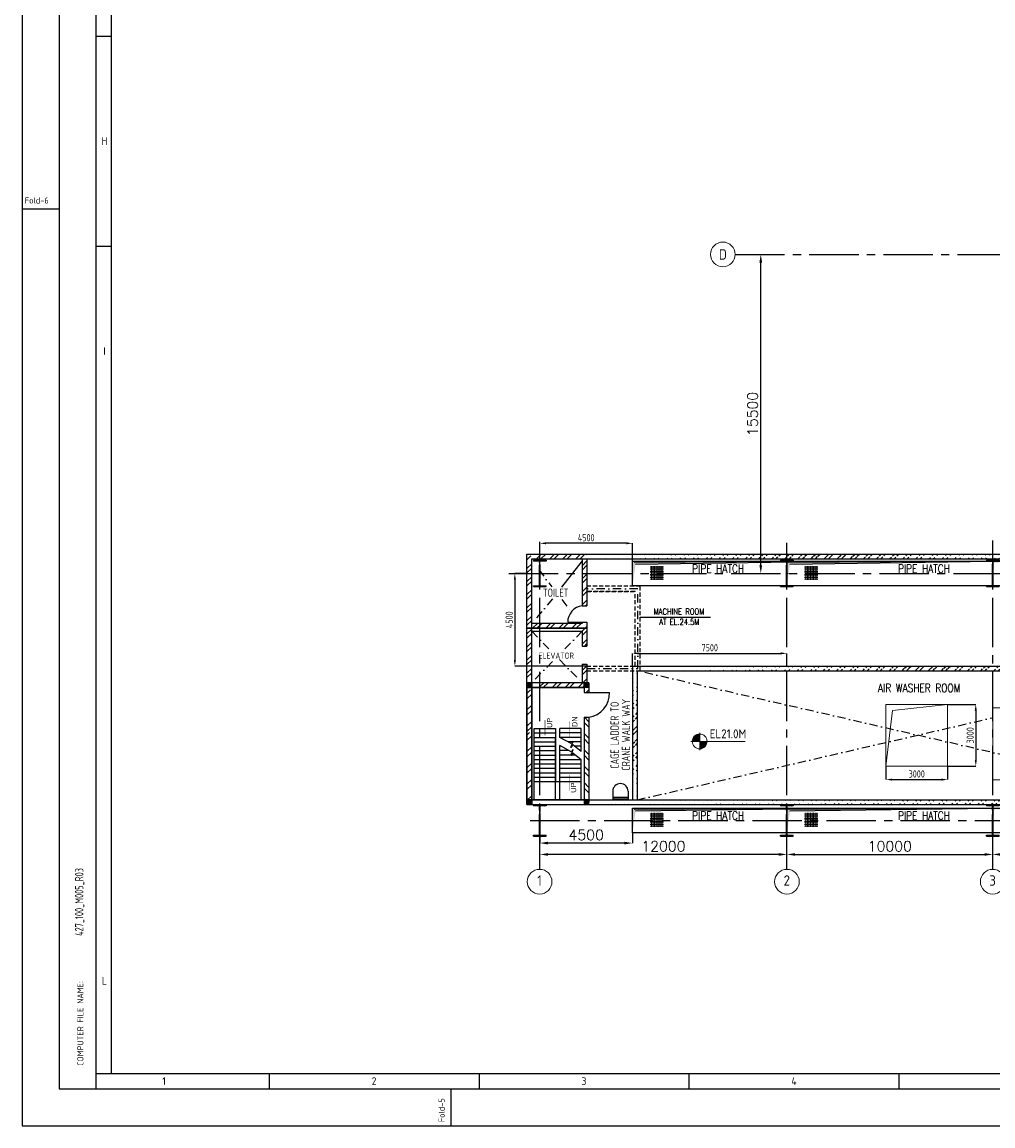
# Model space of a CAD drawing. Extents: x -11758 to 4934791, y -233543 to 1826789.
# Tile 38 of 256: x 0 to 47166, y 203580 to 257215. Entities that reach past the tile are written whole.
import ezdxf
from ezdxf.enums import TextEntityAlignment as Align

# ---------------------------------------------------------------- set-up
doc = ezdxf.new("R2010")
doc.units = 0
doc.header["$LTSCALE"] = 800
doc.header["$MEASUREMENT"] = 0
for name, pattern in [('CENTER', [2, 1.25, -0.25, 0.25, -0.25]), ('CENTER2', [1.125, 0.75, -0.125, 0.125, -0.125]), ('CONTINOUS', [0]), ('DASHDOT', [1, 0.5, -0.25, 0, -0.25]), ('HIDDEN', [0.375, 0.25, -0.125])]:
    doc.linetypes.add(name, pattern=pattern)
doc.layers.get('0').update_dxf_attribs({"linetype": 'CONTINUOUS'})
doc.layers.get('DEFPOINTS').update_dxf_attribs({"linetype": 'CONTINUOUS'})
for name, color, linetype in [('CENTER', 2, 'CENTER'), ('COL', 1, 'CENTER'), ('EQP0', 1, 'CONTINUOUS'), ('FORMAT', 7, 'CONTINUOUS'), ('GRID', 8, 'CENTER'), ('HATCH', 9, 'CONTINUOUS'), ('PIPE OPENING HATCH', 7, 'CONTINUOUS'), ('REV3', 2, 'CONTINUOUS'), ('WALL', 6, 'CONTINUOUS')]:
    doc.layers.add(name, color=color, linetype=linetype)
for name, color, linetype, lineweight in [('DIM', 4, 'CONTINUOUS', 15), ('T', 3, 'CONTINUOUS', 15), ('TEXT', 3, 'CONTINUOUS', 15)]:
    doc.layers.add(name, color=color, linetype=linetype, lineweight=lineweight)
doc.styles.add('HTX11', font='O8111901')
doc.styles.add('ROMANC', font='romanc')
doc.styles.add('ROMANS', font='ISO9.shx', dxfattribs={"width": 0.8})
doc.styles.add('S1', font='SIMPLEX.SHX', dxfattribs={"height": 200})
doc.styles.add('S3', font='ROMANS1.SHX', dxfattribs={"width": 0.8})
doc.styles.get("Standard").update_dxf_attribs({"font": 'ISO9'})
doc.dimstyles.get("Standard").update_dxf_attribs({"dimtxt": 0.18, "dimasz": 0.18, "dimexe": 0.18, "dimexo": 0.0625, "dimgap": 0.09, "dimtad": 0, "dimtih": 1, "dimtoh": 1, "dimdec": 4, "dimzin": 0, "dimdsep": 46, "dimtxsty": 'Standard', "dimcen": 0.09, "dimadec": 0, "dimazin": 0, "dimtfac": 1, "dimtdec": 4, "dimtofl": 0, "dimtmove": 0, "dimatfit": 3, "dimfxl": 1, "dimtolj": 1, "dimtzin": 0, "dimarcsym": 0})
doc.dimstyles.new('STANDARD$0', dxfattribs={"dimtxt": 250, "dimasz": 200, "dimexe": 0, "dimexo": 0, "dimgap": 100, "dimtad": 1, "dimdec": 0, "dimzin": 0, "dimdsep": 46, "dimtxsty": 'S1', "dimcen": 0, "dimadec": 0, "dimazin": 0, "dimtfac": 1, "dimtdec": 0, "dimtmove": 2, "dimatfit": 3, "dimfxl": 1, "dimtolj": 1, "dimtzin": 0, "dimarcsym": 0})
pattern_1 = [(45, (10026.35, 94961.3), (-318.198, 318.198), []), (45, (10238.5, 94961.3), (-318.198, 318.198), [])]
pattern_2 = [(45, (-124552.498, -214992.06), (22.097087, -22.097087), [])]
pattern_3 = [(45, (-121772.498, -214992.06), (22.097087, -22.097087), [])]
pattern_4 = [(45, (-121772.507, -220682.827), (22.097087, -22.097087), [])]
pattern_5 = [(45, (-124552.507, -220682.827), (22.097087, -22.097087), [])]

# ---------------------------------------------------------------- blocks, each defined once
blk = doc.blocks.new('*D306')
at = {"layer": 'DEFPOINTS', "color": 0, "linetype": 'Continuous', "transparency": 16777216}
for p in [(35888, 245925), (35888, 245925), (35888, 230425)]:
    blk.add_point(p, dxfattribs=at)
at = {"layer": 'DIM', "color": 4, "linetype": 'Continuous', "lineweight": -2, "transparency": 16777216}
blk.add_line((35888, 230825), (35888, 245525), dxfattribs=at)
at = {"layer": 'DIM', "color": 4, "linetype": 'Continuous', "transparency": 16777216}
for points in [[(35821, 245525), (35955, 245525), (35888, 245925)], [(35821, 230825), (35955, 230825), (35888, 230425)]]:
    blk.add_solid(points, dxfattribs=at)
at = {"layer": 'DIM', "linetype": 'Continuous', "transparency": 16777216, "insert": (35488, 238175), "char_height": 500, "attachment_point": 5, "rotation": 90, "style": 'ROMANC'}
blk.add_mtext('\\A1;15500', dxfattribs=at)
blk = doc.blocks.new('*D311')
at = {"layer": 'DEFPOINTS', "color": 0, "linetype": 'Continuous', "transparency": 16777216}
for p in [(47158, 216771), (57158, 216771), (57158, 216771)]:
    blk.add_point(p, dxfattribs=at)
at = {"layer": 'DIM', "color": 4, "linetype": 'Continuous', "lineweight": -2, "transparency": 16777216}
blk.add_line((47558, 216771), (56758, 216771), dxfattribs=at)
at = {"layer": 'DIM', "color": 4, "linetype": 'Continuous', "transparency": 16777216}
for points in [[(47558, 216838), (47558, 216705), (47158, 216771)], [(56758, 216838), (56758, 216705), (57158, 216771)]]:
    blk.add_solid(points, dxfattribs=at)
at = {"layer": 'DIM', "linetype": 'Continuous', "transparency": 16777216, "insert": (52158, 217171), "char_height": 500, "attachment_point": 5, "style": 'ROMANC'}
blk.add_mtext('\\A1;10000', dxfattribs=at)
blk = doc.blocks.new('*D312')
at = {"layer": 'DEFPOINTS', "color": 0, "linetype": 'Continuous', "transparency": 16777216}
for p in [(37158, 216771), (47158, 216771), (47158, 216771)]:
    blk.add_point(p, dxfattribs=at)
at = {"layer": 'DIM', "color": 4, "linetype": 'Continuous', "lineweight": -2, "transparency": 16777216}
blk.add_line((37558, 216771), (46758, 216771), dxfattribs=at)
at = {"layer": 'DIM', "color": 4, "linetype": 'Continuous', "transparency": 16777216}
for points in [[(37558, 216838), (37558, 216705), (37158, 216771)], [(46758, 216838), (46758, 216705), (47158, 216771)]]:
    blk.add_solid(points, dxfattribs=at)
at = {"layer": 'DIM', "linetype": 'Continuous', "transparency": 16777216, "insert": (42158, 217171), "char_height": 500, "attachment_point": 5, "style": 'ROMANC'}
blk.add_mtext('\\A1;10000', dxfattribs=at)
blk = doc.blocks.new('*D313')
at = {"layer": 'DEFPOINTS', "color": 0, "linetype": 'Continuous', "transparency": 16777216}
for p in [(25158, 216771), (25158, 216771), (37158, 216771)]:
    blk.add_point(p, dxfattribs=at)
at = {"layer": 'DIM', "color": 4, "linetype": 'Continuous', "lineweight": -2, "transparency": 16777216}
blk.add_line((36758, 216771), (25558, 216771), dxfattribs=at)
at = {"layer": 'DIM', "color": 4, "linetype": 'Continuous', "transparency": 16777216}
for points in [[(25558, 216838), (25558, 216705), (25158, 216771)], [(36758, 216838), (36758, 216705), (37158, 216771)]]:
    blk.add_solid(points, dxfattribs=at)
at = {"layer": 'DIM', "linetype": 'Continuous', "transparency": 16777216, "insert": (31158, 217171), "char_height": 500, "attachment_point": 5, "style": 'ROMANC'}
blk.add_mtext('\\A1;12000', dxfattribs=at)
blk = doc.blocks.new('A$C1C927E47')
at = {"layer": 'COL'}
h = blk.add_hatch(dxfattribs=at)
h.set_pattern_fill('ANSI31', color=256, scale=100, style=0)
h.paths.add_polyline_path([(16, 0), (0, 0), (0, -710), (16, -710)])
h.paths.add_polyline_path([(16, 710), (0, 710), (0, 0), (16, 0)])
h.paths.add_polyline_path([(0, 710), (-16, 710), (-16, 0), (0, 0)])
h.paths.add_polyline_path([(0, 0), (-16, 0), (-16, -710), (0, -710)])
h.paths.add_polyline_path([(-310, -710), (-310, -760), (0, -760), (0, -710)])
h.paths.add_polyline_path([(310, -760), (310, -710), (0, -710), (0, -760)])
h.paths.add_polyline_path([(310, 710), (310, 760), (0, 760), (0, 710)])
h.paths.add_polyline_path([(-310, 760), (-310, 710), (0, 710), (0, 760)])
for p, q in [((310, 760), (-310, 760)), ((-310, 760), (-310, 710)), ((310, 710), (-310, 710)), ((-16, -710), (-16, 710)), ((16, -710), (16, 710)), ((310, 760), (310, 710)), ((-310, -710), (310, -710)), ((-310, -760), (-310, -710)), ((-310, -760), (310, -760)), ((310, -760), (310, -710))]:
    blk.add_line(p, q, dxfattribs=at)
at = {"layer": 'COL', "color": 2}
for p, q in [((0, -792), (0, 792)), ((44, 0), (-44, 0)), ((44, 0), (-44, 0))]:
    blk.add_line(p, q, dxfattribs=at)
blk = doc.blocks.new('A$C14326149')
at = {"layer": 'COL'}
h = blk.add_hatch(dxfattribs=at)
h.set_pattern_fill('ANSI31', color=256, scale=100, style=0)
h.paths.add_polyline_path([(-310, -640), (-310, -600), (310, -600), (310, -640)])
h.paths.add_polyline_path([(310, 640), (310, 600), (-310, 600), (-310, 640)])
edge = h.paths.add_edge_path()
edge.add_line((-16, -600), (-16, 600))
edge.add_line((16, -600), (16, 600))
for p, q in [((310, 640), (-310, 640)), ((-310, 640), (-310, 600)), ((310, 600), (-310, 600)), ((-16, -600), (-16, 600)), ((16, -600), (16, 600)), ((310, 640), (310, 600)), ((-310, -600), (310, -600)), ((-310, -640), (-310, -600)), ((-310, -640), (310, -640)), ((310, -640), (310, -600))]:
    blk.add_line(p, q, dxfattribs=at)
at = {"layer": 'COL', "color": 2}
for p, q in [((0, -672), (0, 672)), ((44, 0), (-44, 0))]:
    blk.add_line(p, q, dxfattribs=at)
blk = doc.blocks.new('*D337')
at = {"layer": 'DEFPOINTS', "color": 0, "transparency": 16777216}
for p in [(37158, 226541), (29658, 225925), (37158, 225925)]:
    blk.add_point(p, dxfattribs=at)
at = {"layer": 'DIM', "color": 9, "lineweight": -2, "transparency": 16777216}
for p, q in [((29658, 225925), (29658, 226541)), ((29958, 226541), (36858, 226541)), ((37158, 225925), (37158, 226541))]:
    blk.add_line(p, q, dxfattribs=at)
at = {"layer": 'DIM', "color": 9, "transparency": 16777216}
for points in [[(29958, 226591), (29958, 226491), (29658, 226541)], [(36858, 226591), (36858, 226491), (37158, 226541)]]:
    blk.add_solid(points, dxfattribs=at)
at = {"layer": 'DIM', "transparency": 16777216, "insert": (33408, 226816), "char_height": 350, "attachment_point": 5, "style": 'ROMANS'}
blk.add_mtext('\\A1;7500', dxfattribs=at)
blk = doc.blocks.new('*X4')
at = {"color": 0}
for p, q in [((36226, 29425), (36330, 29425)), ((36080, 29200), (36330, 29200)), ((36081, 29225), (36330, 29225)), ((36085, 29250), (36330, 29250)), ((36092, 29275), (36330, 29275)), ((36102, 29300), (36330, 29300)), ((36115, 29325), (36330, 29325)), ((36132, 29350), (36330, 29350)), ((36154, 29375), (36330, 29375)), ((36183, 29400), (36330, 29400))]:
    blk.add_line(p, q, dxfattribs=at)
blk = doc.blocks.new('LL')
for p, q in [((-1136, 0), (-711, 0)), ((-711, 0), (-711, 423)), ((1493, 0), (-711, 0)), ((-711, 0), (-711, -418))]:
    blk.add_line(p, q)
for start, end in [(90, 180), (180, 270), (0, 90), (270, 0)]:
    blk.add_arc((-711, 0), 360, start, end)
at = {"xscale": 1.440000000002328, "yscale": 1.440000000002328, "zscale": 1.440000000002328}
blk.add_blockref('*X4', (-53026, -42044), dxfattribs=at)
at = {"xscale": 1.440000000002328, "yscale": 1.440000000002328, "zscale": 1.440000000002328, "rotation": 180}
blk.add_blockref('*X4', (51604, 42044), dxfattribs=at)
at = {"flags": 4}
blk.add_attdef('LEVEL', (-222, 154), '', height=432, dxfattribs=at)
blk = doc.blocks.new('*D418')
at = {"layer": 'DEFPOINTS', "color": 0, "transparency": 16777216}
for p in [(41966, 221060), (44966, 221060), (44966, 220407)]:
    blk.add_point(p, dxfattribs=at)
at = {"layer": 'DIM', "color": 9, "lineweight": -2, "transparency": 16777216}
for p, q in [((41966, 221060), (41966, 220407)), ((44966, 221060), (44966, 220407)), ((42266, 220407), (44666, 220407))]:
    blk.add_line(p, q, dxfattribs=at)
at = {"layer": 'DIM', "color": 9, "transparency": 16777216}
for points in [[(42266, 220457), (42266, 220357), (41966, 220407)], [(44666, 220457), (44666, 220357), (44966, 220407)]]:
    blk.add_solid(points, dxfattribs=at)
at = {"layer": 'DIM', "transparency": 16777216, "insert": (43466, 220682), "char_height": 350, "attachment_point": 5, "style": 'ROMANS'}
blk.add_mtext('\\A1;3000', dxfattribs=at)
blk = doc.blocks.new('*D419')
at = {"layer": 'DEFPOINTS', "color": 0, "transparency": 16777216}
for p in [(44966, 224060), (44966, 221060), (46334, 221060)]:
    blk.add_point(p, dxfattribs=at)
at = {"layer": 'DIM', "color": 9, "lineweight": -2, "transparency": 16777216}
for p, q in [((44966, 224060), (46334, 224060)), ((46334, 223760), (46334, 221360)), ((44966, 221060), (46334, 221060))]:
    blk.add_line(p, q, dxfattribs=at)
at = {"layer": 'DIM', "color": 9, "transparency": 16777216}
for points in [[(46284, 223760), (46384, 223760), (46334, 224060)], [(46284, 221360), (46384, 221360), (46334, 221060)]]:
    blk.add_solid(points, dxfattribs=at)
at = {"layer": 'DIM', "transparency": 16777216, "insert": (46059, 222560), "char_height": 350, "attachment_point": 5, "rotation": 90, "style": 'ROMANS'}
blk.add_mtext('\\A1;3000', dxfattribs=at)
blk = doc.blocks.new('*D420')
at = {"layer": 'DEFPOINTS', "color": 0, "transparency": 16777216}
for p in [(24528, 230425), (23941, 225925), (27438, 225925)]:
    blk.add_point(p, dxfattribs=at)
at = {"layer": 'DIM', "color": 9, "lineweight": -2, "transparency": 16777216}
for p, q in [((24528, 230425), (23941, 230425)), ((23941, 230125), (23941, 226225)), ((27438, 225925), (23941, 225925))]:
    blk.add_line(p, q, dxfattribs=at)
at = {"layer": 'DIM', "color": 9, "transparency": 16777216}
for points in [[(23891, 230125), (23991, 230125), (23941, 230425)], [(23891, 226225), (23991, 226225), (23941, 225925)]]:
    blk.add_solid(points, dxfattribs=at)
at = {"layer": 'DIM', "transparency": 16777216, "insert": (23666, 228175), "char_height": 350, "attachment_point": 5, "rotation": 90, "style": 'ROMANS'}
blk.add_mtext('\\A1;4500', dxfattribs=at)
blk = doc.blocks.new('A$C12696E3D')
at = {"layer": 'REV3', "linetype": 'Continuous'}
h = blk.add_hatch(dxfattribs=at)
h.set_pattern_fill('ANSI31', color=256, scale=250, angle=90, style=0)
h.set_pattern_definition(pattern_2)
h.paths.add_polyline_path([(230, 5963), (230, 5848), (0, 5848), (0, 5963)])
h = blk.add_hatch(dxfattribs=at)
h.set_pattern_fill('ANSI31', color=256, scale=250, angle=90, style=0)
h.set_pattern_definition(pattern_3)
h.paths.add_polyline_path([(3010, 5963), (3010, 5848), (2780, 5848), (2780, 5963)])
h = blk.add_hatch(dxfattribs=at)
h.set_pattern_fill('ANSI31', color=256, scale=250, angle=90, style=0)
h.set_pattern_definition(pattern_2)
h.paths.add_polyline_path([(230, 5848), (230, 5733), (0, 5733), (0, 5848)])
h = blk.add_hatch(dxfattribs=at)
h.set_pattern_fill('ANSI32', color=9, scale=1500, angle=90, style=0)
h.set_pattern_definition([(45, (-124552.5, -215107.06), (397.7476, -397.7476), []), (45, (-124552.5, -214841.9), (397.7476, -397.7476), [])])
h.paths.add_polyline_path([(230, 5618), (230, 3433), (0, 3433), (0, 5618)])
h = blk.add_hatch(dxfattribs=at)
h.set_pattern_fill('ANSI31', color=256, scale=250, angle=90, style=0)
h.set_pattern_definition(pattern_3)
h.paths.add_polyline_path([(3010, 5848), (3010, 5733), (2780, 5733), (2780, 5848)])
h = blk.add_hatch(dxfattribs=at)
h.set_pattern_fill('ANSI32', color=9, scale=1500, angle=90, style=0)
h.set_pattern_definition([(135, (23111.46, -91618.7), (-397.7476, -397.7476), []), (135, (23111.46, -91353.55), (-397.7476, -397.7476), [])])
h.paths.add_polyline_path([(3010, 4284), (3010, 213), (2780, 213), (2780, 4284)])
h = blk.add_hatch(dxfattribs=at)
h.set_pattern_fill('ANSI32', color=9, scale=1500, angle=90, style=0)
h.set_pattern_definition([(45, (-124552.5, -214742.06), (397.7476, -397.7476), []), (45, (-124552.5, -214476.9), (397.7476, -397.7476), [])])
h.paths.add_polyline_path([(230, 3548), (230, 213), (0, 213), (0, 3548)])
h = blk.add_hatch(dxfattribs=at)
h.set_pattern_fill('ANSI31', color=256, scale=250, angle=90, style=0)
h.set_pattern_definition(pattern_5)
h.paths.add_polyline_path([(230, 272), (230, 157), (0, 157), (0, 272)])
h = blk.add_hatch(dxfattribs=at)
h.set_pattern_fill('ANSI31', color=256, scale=250, angle=90, style=0)
h.set_pattern_definition(pattern_5)
h.paths.add_polyline_path([(230, 157), (230, 42), (0, 42), (0, 157)])
h = blk.add_hatch(dxfattribs=at)
h.set_pattern_fill('ANSI31', color=256, scale=250, angle=90, style=0)
h.set_pattern_definition(pattern_4)
h.paths.add_polyline_path([(3010, 272), (3010, 157), (2780, 157), (2780, 272)])
h = blk.add_hatch(dxfattribs=at)
h.set_pattern_fill('ANSI31', color=256, scale=250, angle=90, style=0)
h.set_pattern_definition(pattern_4)
h.paths.add_polyline_path([(3010, 157), (3010, 42), (2780, 42), (2780, 157)])
for p, q in [((230, 5963), (0, 5963)), ((3010, 5963), (2780, 5963)), ((230, 5733), (0, 5733)), ((3010, 5733), (2780, 5733)), ((230, 272), (0, 272)), ((230, 42), (0, 42)), ((3010, 272), (2780, 272)), ((3010, 42), (2780, 42))]:
    blk.add_line(p, q, dxfattribs=at)
at = {"layer": 'REV3', "linetype": 'Continuous', "flags": 128}
for points in [[(877, 3364, 0, 129, 0), (877, 3668, 21.5, 21.5, 0), (877, 4148, 21.5, 21.5, 0)], [(2085, 3308, 0, 129, 0), (2085, 3613, 21.5, 21.5, 0), (2085, 4092, 21.5, 21.5, 0)], [(2085, 1503, 0, 129, 0), (2085, 1199, 21.5, 21.5, 0), (2085, 719, 21.5, 21.5, 0)]]:
    blk.add_lwpolyline(points, format="xyseb", dxfattribs=at)
at = {"layer": 'WALL'}
for p, q in [((2780, 5484), (4013, 5484)), ((2780, 4284), (3010, 4284)), ((352, 272), (352, 3737)), ((352, 3737), (1382, 3737)), ((352, 3523), (1382, 3523)), ((352, 3308), (1382, 3308)), ((1382, 272), (1382, 3308)), ((1597, 3308), (1597, 3737)), ((2627, 3737), (1597, 3737)), ((2627, 3523), (1597, 3523)), ((2627, 3308), (1597, 3308)), ((2627, 2623), (2627, 3737)), ((352, 3093), (1382, 3093)), ((352, 2879), (1382, 2879)), ((1597, 272), (1597, 2909)), ((1651, 2879), (1597, 2879)), ((2627, 3093), (1983, 3093)), ((2627, 2879), (2303, 2879)), ((352, 2664), (1382, 2664)), ((352, 2449), (1382, 2449)), ((352, 2235), (1382, 2235)), ((2038, 2664), (1597, 2664)), ((2341, 2449), (1597, 2449)), ((1597, 2235), (2627, 2235)), ((2627, 2664), (2575, 2664)), ((2627, 272), (2627, 2224)), ((352, 2020), (1382, 2020)), ((352, 1805), (1382, 1805)), ((1597, 2020), (2627, 2020)), ((1597, 1805), (2627, 1805)), ((352, 1591), (1382, 1591)), ((352, 1376), (1382, 1376)), ((352, 1162), (1382, 1162)), ((1382, 1162), (1597, 1162)), ((1597, 1591), (2627, 1591)), ((1597, 1376), (2627, 1376)), ((1597, 1162), (2627, 1162))]:
    blk.add_line(p, q, dxfattribs=at)
for points in [[(0, 5963), (0, 42)], [(230, 5963), (230, 42)], [(2780, 5963), (2780, 5484)], [(3010, 5963), (3010, 5484)], [(2779, 4284), (2780, 152)], [(3010, 4284), (3010, 152)], [(1382, 3737), (1382, 1162)], [(2630, 2620), (2225, 2940), (2130, 2819), (2238, 3125), (2143, 3005), (1597, 3308)], [(2630, 2221), (2225, 2541), (2130, 2420), (2238, 2726), (2143, 2606), (1597, 2909)], [(2780, 513), (2780, 42)], [(3010, 513), (3010, 152)]]:
    blk.add_lwpolyline(points, dxfattribs=at)
for points in [[(0, 5963), (0, 5733), (2780, 5733), (2780, 5963)], [(3010, 42), (3010, 272), (0, 272), (0, 42)]]:
    blk.add_lwpolyline(points, close=True, dxfattribs=at)
blk.add_arc((2827, 5456), 1186, 278.8623, 1.3701, dxfattribs=at)
at = {"layer": 'WALL', "style": 'HTX11'}
for s, p in [('UP', (1228, 3764)), ('DN', (2453, 3809)), ('UP', (2390, 616))]:
    blk.add_text(s, height=257.6, rotation=90, dxfattribs=at).set_placement(p)
blk = doc.blocks.new('A$C731D3036')
for p, q in [((-2590.23, 26.68), (-2590.23, 1843.18)), ((-2579.11, 37.8), (-2579.11, 1816.5)), ((-2590.23, 784.85), (-2579.11, 784.85)), ((-2616.91, 660.34), (-2643.59, 660.34)), ((-2590.23, 633.66), (-2579.11, 633.66)), ((-2590.23, 37.8), (-251.24, 37.8)), ((-2465.72, 37.79), (-2465.72, 26.67)), ((-2314.53, 37.79), (-2314.53, 26.67)), ((-2163.34, 37.79), (-2163.34, 26.67)), ((-2012.15, 37.79), (-2012.15, 26.67)), ((-2334.54, 0), (-2334.54, 26.68))]:
    blk.add_line(p, q)
for points in [[(0, 1869.86), (-2643.59, 1869.86), (-2643.59, 0), (0, 0)], [(-26.68, 1843.18), (-2616.91, 1843.18), (-2616.91, 26.68), (-26.68, 26.68)]]:
    blk.add_lwpolyline(points, close=True)
for s, p in [('H', (-2584.25, 709.26)), ('I', (-2584.25, 558.07)), ('L', (-2584.25, 104.5)), ('1', (-2541.32, 32.23)), ('2', (-2390.13, 32.23)), ('3', (-2238.94, 32.23)), ('4', (-2087.75, 32.23))]:
    blk.add_text(s, height=5.56).set_placement(p, align=Align.MIDDLE)
blk.add_text('Fold-6', height=4.447).set_placement((-2641.6, 664.3))
for s, height, p in [('COMPUTER FILE NAME:', 4.4467, (-2599.41, 43.32)), ('Fold-5', 4.447, (-2339.23, 2.74))]:
    blk.add_text(s, height=height, rotation=90).set_placement(p)
blk = doc.blocks.new('*D272')
at = {"layer": 'DEFPOINTS', "color": 0, "linetype": 'Continuous', "transparency": 16777216}
for p in [(25158, 217825), (29658, 217825), (25158, 217323)]:
    blk.add_point(p, dxfattribs=at)
at = {"layer": 'DIM', "linetype": 'Continuous', "lineweight": -2, "transparency": 16777216}
for p, q in [((25158, 217825), (25158, 217323)), ((29658, 217825), (29658, 217323))]:
    blk.add_line(p, q, dxfattribs=at)
at = {"layer": 'DIM', "color": 4, "linetype": 'Continuous', "lineweight": -2, "transparency": 16777216}
blk.add_line((29258, 217323), (25558, 217323), dxfattribs=at)
at = {"layer": 'DIM', "color": 4, "linetype": 'Continuous', "transparency": 16777216}
for points in [[(25558, 217390), (25558, 217256), (25158, 217323)], [(29258, 217390), (29258, 217256), (29658, 217323)]]:
    blk.add_solid(points, dxfattribs=at)
at = {"layer": 'DIM', "linetype": 'Continuous', "transparency": 16777216, "insert": (27408, 217723), "char_height": 500, "attachment_point": 5, "style": 'ROMANC'}
blk.add_mtext('\\A1;4500', dxfattribs=at)
blk = doc.blocks.new('*D273')
at = {"layer": 'DEFPOINTS', "color": 0, "transparency": 16777216}
for p in [(25158, 231889), (25158, 231583), (29658, 231025)]:
    blk.add_point(p, dxfattribs=at)
at = {"layer": 'DIM', "color": 9, "lineweight": -2, "transparency": 16777216}
for p, q in [((25158, 231583), (25158, 231889)), ((29358, 231889), (25458, 231889)), ((29658, 231025), (29658, 231889))]:
    blk.add_line(p, q, dxfattribs=at)
at = {"layer": 'DIM', "color": 9, "transparency": 16777216}
for points in [[(25458, 231939), (25458, 231839), (25158, 231889)], [(29358, 231939), (29358, 231839), (29658, 231889)]]:
    blk.add_solid(points, dxfattribs=at)
at = {"layer": 'DIM', "transparency": 16777216, "insert": (27408, 232164), "char_height": 350, "attachment_point": 5, "style": 'ROMANS'}
blk.add_mtext('\\A1;4500', dxfattribs=at)

msp = doc.modelspace()

# ---------------------------------------------------------------- hatches: boundary and pattern name
at = {"layer": 'DIM'}
h = msp.add_hatch(dxfattribs=at)
h.set_pattern_fill('ANSI37', color=256, scale=600, angle=45, style=0)
h.set_pattern_definition([(90, (-19.726, 182225.51), (-75, 1e-14), []), (180, (-19.726, 182225.51), (-1e-14, -75), [])])
h.paths.add_polyline_path([(31162.9, 230785.3), (30514.7, 230785.3), (30514.7, 230118.9), (31162.9, 230118.9)])
h = msp.add_hatch(dxfattribs=at)
h.set_pattern_fill('ANSI37', color=256, scale=600, angle=45, style=0)
h.set_pattern_definition([(90, (7480.32, 182225.51), (-75, 1e-14), []), (180, (7480.32, 182225.51), (-1e-14, -75), [])])
h.paths.add_polyline_path([(38662.9, 230785.3), (38014.7, 230785.3), (38014.7, 230118.9), (38662.9, 230118.9)])
h = msp.add_hatch(dxfattribs=at)
h.set_pattern_fill('ANSI37', color=256, scale=600, angle=45, style=0)
h.set_pattern_definition([(90, (-19.726, 170225.57), (-75, 1e-14), []), (180, (-19.726, 170225.57), (-1e-14, -75), [])])
h.paths.add_polyline_path([(31162.9, 218785.4), (30514.7, 218785.4), (30514.7, 218119), (31162.9, 218119)])
h = msp.add_hatch(dxfattribs=at)
h.set_pattern_fill('ANSI37', color=256, scale=600, angle=45, style=0)
h.set_pattern_definition([(90, (7480.32, 170225.57), (-75, 1e-14), []), (180, (7480.32, 170225.57), (-1e-14, -75), [])])
h.paths.add_polyline_path([(38662.9, 218785.4), (38014.7, 218785.4), (38014.7, 218119), (38662.9, 218119)])
at = {"layer": 'HATCH'}
h = msp.add_hatch(dxfattribs=at)
h.set_pattern_fill('ANSI32', color=256, scale=1200, style=0)
h.set_pattern_definition([(45, (10026.35, 151888.6), (-318.198, 318.198), []), (45, (10238.5, 151888.6), (-318.198, 318.198), [])])
h.paths.add_polyline_path([(27438.4, 231364.8), (25158.4, 231364.8), (25158.4, 231134.8), (27208.4, 231134.8), (27208.4, 228849.8), (27438.4, 228849.8)])
h.paths.add_polyline_path([(24758.4, 231044.8), (25158.4, 231044.8), (25158.4, 231274.8), (24528.4, 231274.8), (24528.4, 227760.2), (24758.4, 227760.2)])
h.paths.add_polyline_path([(25158.4, 227990.2), (24758.4, 227990.2), (24758.4, 227760.2), (25158.4, 227760.2)], flags=17)
h.paths.add_polyline_path([(27438.4, 228050.2), (27208.4, 228050.2), (27208.4, 227990.2), (25158.4, 227990.2), (25158.4, 227760.2), (27438.4, 227760.2)])
h.paths.add_polyline_path([(27438.4, 227760.2), (25158.4, 227760.2), (27208.4, 227760.2), (27208.4, 226895.2), (27438.4, 226895.2)])
h.paths.add_polyline_path([(24758.4, 227760.2), (24528.4, 227760.2), (24528.4, 225115.2), (24758.4, 225115.2)])
h.paths.add_polyline_path([(27308.4, 225115.2), (27538.4, 225115.2), (27538.4, 224636.6), (27308.4, 224636.6)])
h.paths.add_polyline_path([(27438.4, 226011.7), (27208.4, 226011.7), (27208.4, 225115.2), (25158.4, 225115.2), (25158.4, 224885.2), (27438.4, 224885.2)])
h = msp.add_hatch(dxfattribs=at)
h.set_pattern_fill('ANSI32', color=256, scale=1200, style=0)
h.set_pattern_definition([(45, (-56620.15, 84000.1), (-318.198, 318.198), []), (45, (-56408, 84000.1), (-318.198, 318.198), [])])
edge = h.paths.add_edge_path()
edge.add_line((51158.4, 231363.8), (27438.4, 231364.8))
edge.add_line((51158.4, 231137.1), (27438.4, 231134.8))
h = msp.add_hatch(dxfattribs=at)
h.set_pattern_fill('ANSI32', color=256, scale=1200, style=0)
h.set_pattern_definition(pattern_1)
edge = h.paths.add_edge_path()
edge.add_line((29888.4, 225694.8), (29888.4, 219424.8))
edge.add_line((29658.4, 225924.8), (29658.4, 219424.8))
h = msp.add_hatch(dxfattribs=at)
h.set_pattern_fill('ANSI32', color=256, scale=1200, style=0)
h.set_pattern_definition(pattern_1)
edge = h.paths.add_edge_path()
edge.add_line((29888.4, 225694.8), (29888.4, 219424.8))
edge.add_line((29658.4, 225924.8), (29658.4, 219424.8))
h = msp.add_hatch(dxfattribs=at)
h.set_pattern_fill('ANSI32', color=256, scale=1200, style=0)
h.set_pattern_definition(pattern_1)
edge = h.paths.add_edge_path()
edge.add_line((30888.4, 225694.8), (57043.4, 225694.8))
edge.add_line((30658.4, 225924.8), (57273.4, 225924.8))
h = msp.add_hatch(dxfattribs=at)
h.set_pattern_fill('ANSI32', color=256, scale=1200, style=0)
h.set_pattern_definition([(45, (10026.35, 94961.3), (-318.198, 318.198), []), (45, (10238.5, 94961.3), (-318.198, 318.198), [])])
edge = h.paths.add_edge_path()
edge.add_line((24758.4, 219424.4), (97042.7, 219413.5))
edge.add_line((24528.4, 219194.8), (97042.7, 219195))
at = {"layer": 'PIPE OPENING HATCH', "lineweight": -2}
for points in [[(29730.2, 230955), (29658.4, 229824.8), (29658.4, 231023.1), (39658.4, 231023.1)], [(37230.3, 230955), (37158.4, 229824.8), (37158.4, 231023.1), (47158.4, 231023.1)], [(47230.3, 230955), (47158.4, 229824.8), (47158.4, 231023.1), (57158.4, 231023.1)], [(29730.2, 218955.1), (29658.4, 217824.8), (29658.4, 219023.2), (39658.4, 219023.2)], [(37230.3, 218955.1), (37158.4, 217824.8), (37158.4, 219023.2), (47158.4, 219023.2)], [(47230.3, 218955.1), (47158.4, 217824.8), (47158.4, 219023.2), (57158.4, 219023.2)]]:
    msp.add_hatch(color=1, dxfattribs=at).paths.add_polyline_path(points)
at = {"layer": 'PIPE OPENING HATCH'}
h = msp.add_hatch(color=1, dxfattribs=at)
h.paths.add_polyline_path([(29741.9, 230424.8), (29674.4, 230424.8), (29674.4, 229939.7)])
h.paths.add_polyline_path([(39658.4, 231024.8), (29674.4, 231024.8), (29674.4, 230424.8), (29702.4, 230424.8), (29741.9, 230424.8), (29805.7, 230882.9)])
h = msp.add_hatch(color=1, dxfattribs=at)
h.paths.add_polyline_path([(37242, 230424.8), (37174.4, 230424.8), (37174.4, 229939.7)])
h.paths.add_polyline_path([(47158.4, 231024.8), (37174.4, 231024.8), (37174.4, 230424.8), (37202.4, 230424.8), (37242, 230424.8), (37305.8, 230882.9)])
h = msp.add_hatch(color=1, dxfattribs=at)
h.paths.add_polyline_path([(29741.9, 218424.8), (29674.4, 218424.8), (29674.4, 217939.7)])
h.paths.add_polyline_path([(39658.4, 219024.8), (29674.4, 219024.8), (29674.4, 218424.8), (29702.4, 218424.8), (29741.9, 218424.8), (29805.7, 218883)])
h = msp.add_hatch(color=1, dxfattribs=at)
h.paths.add_polyline_path([(37242, 218424.8), (37174.4, 218424.8), (37174.4, 217939.7)])
h.paths.add_polyline_path([(47158.4, 219024.8), (37174.4, 219024.8), (37174.4, 218424.8), (37202.4, 218424.8), (37242, 218424.8), (37305.8, 218883)])

# ---------------------------------------------------------------- linework, layer by layer
at = {"layer": 'CENTER', "linetype": 'CONTINOUS'}
msp.add_line((27208.4, 231044.8), (26208.8, 229757.5), dxfattribs=at)
at = {"layer": 'CENTER', "linetype": 'DASHDOT'}
for p, q in [((25099.4, 230605.6), (25743.7, 229776)), ((25765.9, 229187.2), (24758.4, 227990.2)), ((26225.6, 229155.3), (26685.7, 228562.9)), ((24758.4, 227615.2), (25693.8, 226660.7)), ((27208.4, 227615.2), (26273.9, 226661.7)), ((25768.3, 226145.7), (24758.4, 225115.2)), ((26104.7, 226241.4), (27208.4, 225115.2)), ((57158.4, 219424.7), (29888.4, 225694.6)), ((29888.4, 219424.7), (47158.4, 223412.2))]:
    msp.add_line(p, q, dxfattribs=at)
msp.add_lwpolyline([(27438.4, 225809.8), (29908.4, 225809.8), (29908.4, 229674.8), (27438.4, 229674.8)], dxfattribs=at)
at = {"layer": 'DIM'}
for p, q in [((41965.8, 221059.8), (42288.7, 223763.6)), ((42288.7, 223763.6), (44965.8, 224059.8))]:
    msp.add_line(p, q, dxfattribs=at)
for points in [[(41965.8, 224059.8), (44965.8, 224059.8), (44965.8, 221059.8), (41965.8, 221059.8)], [(47158.3, 220398.4), (50658.3, 220398.4), (50658.3, 223898.4), (47158.3, 223898.4)]]:
    msp.add_lwpolyline(points, close=True, dxfattribs=at)
at = {"layer": 'EQP0'}
for p, q in [((28694.7, 219837.8), (28694.7, 219456.8)), ((28694.7, 219837.8), (28694.7, 219456.8)), ((29444.7, 219535.3), (28694.7, 219535.3)), ((29444.7, 219535.3), (28694.7, 219535.3)), ((29444.7, 219456.8), (28694.7, 219456.8)), ((29444.7, 219456.8), (28694.7, 219456.8)), ((29444.7, 219837.8), (29444.7, 219456.8)), ((29444.7, 219837.8), (29444.7, 219456.8))]:
    msp.add_line(p, q, dxfattribs=at)
msp.add_arc((29069.7, 219837.8), 375, 0, 180, dxfattribs=at)
msp.add_arc((29069.7, 219837.8), 375, 0, 180, dxfattribs=at)
at = {"layer": 'GRID', "linetype": 'CENTER2', "ltscale": 4}
for p, q in [((34645.2, 245924.8), (121210.9, 245924.8)), ((25158.4, 216046.8), (25158.4, 231957.7)), ((37158.4, 216046.8), (37158.4, 231908.4)), ((47158.4, 216046.8), (47158.4, 232023.5)), ((23649.7, 230424.8), (121204, 230424.8)), ((24680.1, 218424.8), (121251.1, 218424.9))]:
    msp.add_line(p, q, dxfattribs=at)
at = {"layer": 'PIPE OPENING HATCH', "color": 1, "lineweight": -2}
for p, q in [((39658.4, 231023.1), (29730.2, 230955)), ((47158.4, 231023.1), (37230.3, 230955)), ((39658.4, 219023.2), (29730.2, 218955.1)), ((47158.4, 219023.2), (37230.3, 218955.1))]:
    msp.add_line(p, q, dxfattribs=at)
at = {"layer": 'PIPE OPENING HATCH', "color": 1}
for p, q in [((29805.7, 230882.9), (39658.4, 231024.8)), ((37305.8, 230882.9), (47158.4, 231024.8)), ((29805.7, 218883), (39658.4, 219024.8)), ((37305.8, 218883), (47158.4, 219024.8))]:
    msp.add_line(p, q, dxfattribs=at)
for points in [[(29658.4, 231024.8), (37158.4, 231024.8), (37158.4, 229824.8), (29658.4, 229824.8)], [(37158.4, 231024.8), (47158.4, 231024.8), (47158.4, 229824.8), (37158.4, 229824.8)], [(47158.4, 231024.8), (57158.4, 231024.8), (57158.4, 229824.8), (47158.4, 229824.8)], [(29658.4, 219024.8), (37158.4, 219024.8), (37158.4, 217824.8), (29658.4, 217824.8)], [(37158.4, 219024.8), (47158.4, 219024.8), (47158.4, 217824.8), (37158.4, 217824.8)], [(47158.4, 219024.8), (57158.4, 219024.8), (57158.4, 217824.8), (47158.4, 217824.8)]]:
    msp.add_lwpolyline(points, close=True, dxfattribs=at)
at = {"layer": 'TEXT'}
for centre in [(34045.2, 245925.2), (25142.9, 215446.8), (37158.4, 215447), (47158.4, 215446.8)]:
    msp.add_circle(centre, 600, dxfattribs=at)
at = {"layer": 'WALL'}
for p, q in [((24528.4, 219194.8), (24528.4, 231274.8)), ((24528.4, 219194.8), (24528.4, 231274.8)), ((24758.4, 231134.8), (51458.4, 231134.8)), ((24758.4, 219424.8), (24758.4, 231044.8)), ((24758.4, 219424.8), (24758.4, 231044.8)), ((27208.4, 228849.8), (27438.4, 228849.8)), ((27208.4, 228849.7), (27438.4, 228849.7)), ((26508.4, 228050.2), (27438.4, 228050.2)), ((27208.4, 228050.2), (27208.4, 227990.2)), ((27208.4, 226895.2), (27438.4, 226895.2)), ((27208.4, 226011.7), (27438.4, 226011.7)), ((29658.4, 225924.8), (57273.4, 225924.8)), ((29658.4, 225924.8), (29658.4, 219424.8)), ((29658.4, 225924.8), (29658.4, 219424.8)), ((29888.4, 225694.8), (57043.4, 225694.8)), ((29888.4, 225694.8), (29888.4, 219424.8)), ((29888.4, 225694.8), (29888.4, 219424.8)), ((24758.4, 219424.8), (97042.7, 219413.5)), ((24528.4, 219194.8), (97042.7, 219195))]:
    msp.add_line(p, q, dxfattribs=at)
at = {"layer": 'WALL', "linetype": 'HIDDEN'}
for p, q in [((27438.4, 229549.8), (29783.4, 229549.8)), ((37273.4, 225924.8), (47043.4, 225924.8)), ((37273.4, 225694.8), (47041.8, 225694.8))]:
    msp.add_line(p, q, dxfattribs=at)
at = {"layer": 'WALL'}
for points in [[(27438.4, 228050.2), (27438.4, 227760.2), (24528.4, 227760.2), (24528.4, 231364.8), (51458.4, 231364.8)], [(27438.4, 231274.8), (27438.4, 231274.7)], [(27208.4, 228050.2), (27208.4, 227990.2), (24758.4, 227990.2), (24758.4, 231134.8), (27208.4, 231134.8), (27208.4, 228849.8)], [(27438.4, 231134.8), (27438.4, 228849.8)], [(27438.4, 226011.7), (27438.4, 224885.2), (24528.4, 224885.2), (24528.4, 227760.2), (27438.4, 227760.2), (27438.4, 226895.2)], [(27208.4, 226011.7), (27208.4, 225115.2), (24758.4, 225115.2), (24758.4, 227615.2), (27208.4, 227615.2), (27208.4, 226895.2)]]:
    msp.add_lwpolyline(points, dxfattribs=at)
at = {"layer": 'WALL', "linetype": 'HIDDEN'}
for points in [[(27438.4, 225694.8), (30033.4, 225694.8), (30033.4, 229799.8), (27438.4, 229799.8)], [(27438.4, 225924.8), (29783.4, 225924.8), (29783.4, 229549.8), (27438.4, 229549.8)]]:
    msp.add_lwpolyline(points, dxfattribs=at)
at = {"layer": 'WALL'}
msp.add_arc((27300.7, 228062.7), 792.5, 96.69257, 180.90498, dxfattribs=at)

# ---------------------------------------------------------------- block references
at = {"color": 1, "linetype": 'CONTINOUS', "lineweight": 15, "xscale": 67.46500254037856, "yscale": 67.46500254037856, "zscale": 67.46500254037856}
msp.add_blockref('A$C731D3036', (178350, 203580.5), dxfattribs=at)
msp.add_blockref('A$C12696E3D', (24528.4, 219152.2))
at = {"layer": 'DIM'}
for p in [(25158.4, 230424.8), (37158.4, 230424.8), (47158.4, 230424.8)]:
    msp.add_blockref('A$C14326149', p, dxfattribs=at)
msp.add_blockref('LL', (33631.2, 222262.4), dxfattribs=at).add_auto_attribs({'LEVEL': 'EL21.0M'})
at = {"layer": 'HATCH'}
for p in [(25158.4, 218424.8), (37158.4, 218424.8), (47158.4, 218424.8)]:
    msp.add_blockref('A$C1C927E47', p, dxfattribs=at)

# ---------------------------------------------------------------- texts
at = {"layer": 'FORMAT', "color": 3, "style": 'ROMANS', "width": 0.8}
msp.add_text('427_100_M005_R03', height=405, rotation=90, dxfattribs=at).set_placement((2775.5, 214461.5), align=Align.MIDDLE_CENTER)
at = {"layer": 'T', "style": 'S3', "width": 0.8}
for s, p in [('PIPE HATCH', (32554.7, 230458.3)), ('PIPE HATCH', (42554.7, 230458.3)), ('AIR WASHER ROOM', (41582.6, 224659.6)), ('PIPE HATCH', (32554.7, 218458.4)), ('PIPE HATCH', (42554.7, 218458.4))]:
    msp.add_text(s, height=400, dxfattribs=at).set_placement(p)
at = {"layer": 'T', "insert": (30530.5, 228722.5), "char_height": 300, "width": 3025.285, "attachment_point": 1, "style": 'S3'}
msp.add_mtext('\\pi152.64;MACHINE ROOM \\P\\pi421.21;AT EL.24.5M', dxfattribs=at)
at = {"layer": 'TEXT', "style": 'ROMANS'}
for s, p in [('D', (34045.2, 245925.2)), ('1', (25137, 215505.8)), ('2', (37152.5, 215506)), ('3', (47152.5, 215505.8))]:
    msp.add_text(s, height=500, dxfattribs=at).set_placement(p, align=Align.MIDDLE)
at = {"layer": 'TEXT', "linetype": 'Continuous', "width": 0.8}
msp.add_text('TOILET', height=400, dxfattribs=at).set_placement((25303.1, 229290.5))
at = {"layer": 'TEXT', "style": 'ROMANS', "width": 0.8}
msp.add_text('ELEVATOR', height=300, dxfattribs=at).set_placement((25954.1, 226430), align=Align.MIDDLE)
for s, p in [('CAGE LADDER TO ', (28786.3, 222656.6)), ('CRANE WALK WAY', (29336.9, 222584.7))]:
    msp.add_text(s, height=400, rotation=90, dxfattribs=at).set_placement(p, align=Align.MIDDLE)

# ---------------------------------------------------------------- dimensions: what is measured, and where the dimension line sits
at = {"layer": 'DIM', "linetype": 'Continuous'}
dim = msp.add_linear_dim(base=(35888.1, 245924.8), p1=(35888.1, 230424.8), p2=(35888.1, 245924.8), angle=90, dimstyle='STANDARD$0', override={"dimscale": 100, "dimtxt": 5, "dimasz": 4, "dimgap": 1.5, "dimtxsty": 'ROMANC', "dimclrd": 4, "dimclre": 256, "dimclrt": 256, "dimtix": 1}, dxfattribs=at)
dim.commit()
dim.dimension.update_dxf_attribs({"geometry": '*D306', "text_midpoint": (35488.1, 238174.8)})
at = {"layer": 'DIM'}
for base, p1, p2, picture, middle in [((25158.4, 231889.5), (29658.4, 231024.8), (25158.4, 231583.2), '*D273', (27408.4, 232164.5)), ((37158.4, 226540.8), (29658.4, 225924.8), (37158.4, 225924.8), '*D337', (33408.4, 226815.8)), ((44965.8, 220406.8), (41965.8, 221059.8), (44965.8, 221059.8), '*D418', (43465.8, 220681.8))]:
    dim = msp.add_linear_dim(base=base, p1=p1, p2=p2, dimstyle='STANDARD$0', override={"dimtxt": 350, "dimasz": 300, "dimtxsty": 'ROMANS', "dimclrd": 9, "dimclre": 9, "dimclrt": 256, "dimtix": 1}, dxfattribs=at)
    dim.commit()
    dim.dimension.update_dxf_attribs({"geometry": picture, "text_midpoint": middle})
for base, p1, p2, picture, middle in [((23941, 225924.8), (24528.4, 230424.8), (27438.4, 225924.8), '*D420', (23666, 228174.8)), ((46333.8, 221059.8), (44965.8, 224059.8), (44965.8, 221059.8), '*D419', (46058.8, 222559.8))]:
    dim = msp.add_linear_dim(base=base, p1=p1, p2=p2, angle=90, dimstyle='STANDARD$0', override={"dimtxt": 350, "dimasz": 300, "dimtxsty": 'ROMANS', "dimclrd": 9, "dimclre": 9, "dimclrt": 256, "dimtix": 1}, dxfattribs=at)
    dim.commit()
    dim.dimension.update_dxf_attribs({"geometry": picture, "text_midpoint": middle})
at = {"layer": 'DIM', "linetype": 'Continuous'}
dim = msp.add_aligned_dim(p1=(29658.4, 217824.8), p2=(25158.4, 217824.8), distance=501.9, dimstyle='STANDARD$0', override={"dimscale": 100, "dimtxt": 5, "dimasz": 4, "dimgap": 1.5, "dimtxsty": 'ROMANC', "dimclrd": 4, "dimclre": 256, "dimclrt": 256, "dimtix": 1}, dxfattribs=at)
dim.commit()
dim.dimension.update_dxf_attribs({"geometry": '*D272', "text_midpoint": (27408.4, 217723)})
for base, p1, p2, picture, middle in [((25158.4, 216771.5), (37158.4, 216771.5), (25158.4, 216771.5), '*D313', (31158.4, 217171.5)), ((47158.4, 216771.5), (37158.4, 216771.5), (47158.4, 216771.5), '*D312', (42158.4, 217171.5)), ((57158.4, 216771.5), (47158.4, 216771.5), (57158.4, 216771.5), '*D311', (52158.4, 217171.5))]:
    dim = msp.add_linear_dim(base=base, p1=p1, p2=p2, dimstyle='STANDARD$0', override={"dimscale": 100, "dimtxt": 5, "dimasz": 4, "dimgap": 1.5, "dimtxsty": 'ROMANC', "dimclrd": 4, "dimclre": 256, "dimclrt": 256, "dimtix": 1}, dxfattribs=at)
    dim.commit()
    dim.dimension.update_dxf_attribs({"geometry": picture, "text_midpoint": middle})

# ---------------------------------------------------------------- leaders
at = {"layer": 'DIM'}
msp.add_leader([(30033.4, 228301.2), (33452.6, 228301.2)], dimstyle='Standard', override={"dimscale": 100, "dimtxt": 2, "dimasz": 2, "dimexe": 0, "dimexo": 0, "dimgap": 0.6, "dimtad": 0, "dimtih": 0, "dimtoh": 0, "dimdec": 0, "dimtxsty": 'ROMANS', "dimcen": 0, "dimclrd": 2, "dimclre": 2, "dimclrt": 2, "dimtdec": 0, "dimtix": 1, "dimtofl": 1, "dimtmove": 2, "dimfxl": 0.5}, dxfattribs=at)

doc.saveas('drawing.dxf')
